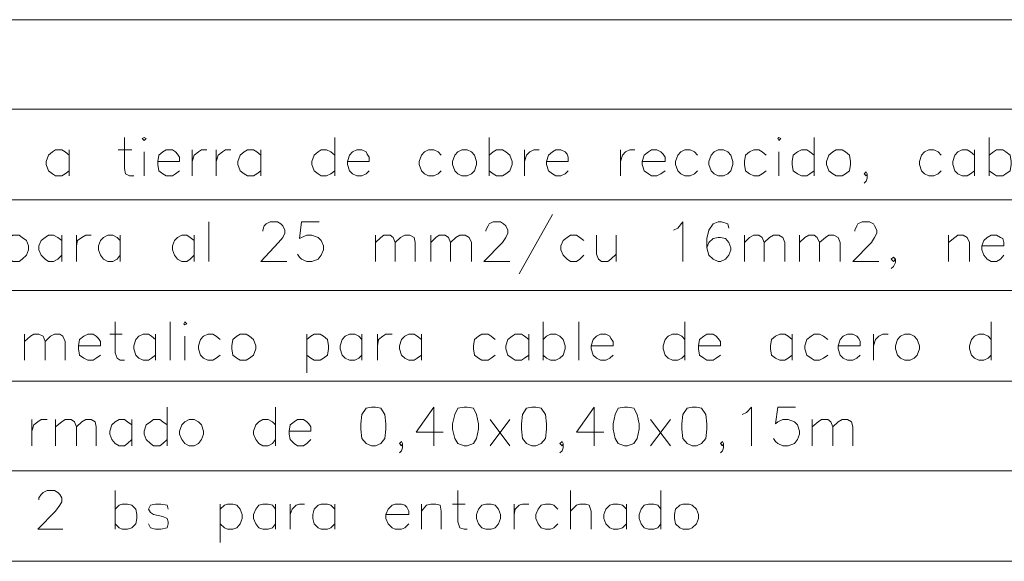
# Model space of a CAD drawing. Header units: millimetres. Extents: x 8 to 202, y 3 to 294.
# Tile 10 of 14: x 75 to 115, y 71 to 93. Entities that reach past the tile are written whole.
import ezdxf

# ---------------------------------------------------------------- set-up
doc = ezdxf.new("R2010")
doc.units = ezdxf.units.MM
doc.layers.add('DGE_CONTORNOS', color=7, linetype='Continuous', lineweight=0)

msp = doc.modelspace()

# ---------------------------------------------------------------- linework, layer by layer
at = {"layer": 'DGE_CONTORNOS', "lineweight": 5}
for points in [[(23.5797, 93.458), (201.9723, 93.458)], [(23.5797, 89.8174), (201.9723, 89.8174)], [(23.5797, 86.1344), (201.9723, 86.1344)], [(23.5797, 82.4514), (201.9723, 82.4514)], [(23.5797, 78.7684), (201.9723, 78.7684)], [(23.5797, 75.1277), (201.9723, 75.1277)], [(23.5797, 71.4447), (201.9723, 71.4447)]]:
    msp.add_lwpolyline(points, dxfattribs=at)
at = {"layer": 'DGE_CONTORNOS', "lineweight": 13}
for points in [[(79.2057, 88.6743), (79.2057, 87.4044), (79.248, 87.1927), (79.4173, 87.108), (79.5867, 87.108)], [(79.9253, 88.632), (80.01, 88.6743), (80.0947, 88.632), (80.01, 88.5474), (79.9253, 88.632)], [(87.757, 88.6743), (87.757, 87.108)], [(94.0223, 88.6743), (94.0223, 87.108)], [(105.7487, 88.632), (105.791, 88.6743), (105.8757, 88.632), (105.791, 88.5474), (105.7487, 88.632)], [(107.2303, 88.6743), (107.2303, 87.108)], [(114.3423, 88.6743), (114.3423, 87.108)], [(76.962, 87.9547), (76.7927, 88.0817), (76.6657, 88.1664), (76.4117, 88.1664), (76.2847, 88.0817), (76.1153, 87.9547), (76.0307, 87.7007), (76.0307, 87.5737), (76.1153, 87.3197), (76.2847, 87.1927), (76.4117, 87.108), (76.6657, 87.108), (76.7927, 87.1927), (76.962, 87.3197)], [(76.962, 88.1664), (76.962, 87.108)], [(78.9517, 88.1664), (79.502, 88.1664)], [(80.01, 88.0817), (80.01, 87.108)], [(80.5603, 87.7007), (81.4493, 87.7007), (81.4493, 87.87), (81.3647, 87.997), (81.28, 88.0817), (81.153, 88.1664), (80.899, 88.1664), (80.772, 88.0817), (80.6027, 87.9547), (80.5603, 87.7007), (80.5603, 87.5737), (80.6027, 87.3197), (80.772, 87.1927), (80.899, 87.108), (81.153, 87.108), (81.28, 87.1927), (81.4493, 87.3197)], [(81.9573, 88.1664), (81.9573, 87.108)], [(81.9573, 87.7007), (82.042, 87.9547), (82.2113, 88.0817), (82.3383, 88.1664), (82.55, 88.1664)], [(82.931, 88.1664), (82.931, 87.108)], [(82.931, 87.7007), (83.0157, 87.9547), (83.185, 88.0817), (83.312, 88.1664), (83.5237, 88.1664)], [(84.7513, 87.9547), (84.582, 88.0817), (84.455, 88.1664), (84.201, 88.1664), (84.074, 88.0817), (83.9047, 87.9547), (83.82, 87.7007), (83.82, 87.5737), (83.9047, 87.3197), (84.074, 87.1927), (84.201, 87.108), (84.455, 87.108), (84.582, 87.1927), (84.7513, 87.3197)], [(84.7513, 88.1664), (84.7513, 87.108)], [(87.757, 87.9547), (87.5877, 88.0817), (87.4183, 88.1664), (87.2067, 88.1664), (87.0797, 88.0817), (86.9103, 87.9547), (86.8257, 87.7007), (86.8257, 87.5737), (86.9103, 87.3197), (87.0797, 87.1927), (87.2067, 87.108), (87.4183, 87.108), (87.5877, 87.1927), (87.757, 87.3197)], [(88.265, 87.7007), (89.154, 87.7007), (89.154, 87.87), (89.0693, 87.997), (89.027, 88.0817), (88.8577, 88.1664), (88.646, 88.1664), (88.4767, 88.0817), (88.3497, 87.9547), (88.265, 87.7007), (88.265, 87.5737), (88.3497, 87.3197), (88.4767, 87.1927), (88.646, 87.108), (88.8577, 87.108), (89.027, 87.1927), (89.154, 87.3197)], [(92.075, 87.9547), (91.948, 88.0817), (91.7787, 88.1664), (91.567, 88.1664), (91.3977, 88.0817), (91.2707, 87.9547), (91.186, 87.7007), (91.186, 87.5737), (91.2707, 87.3197), (91.3977, 87.1927), (91.567, 87.108), (91.7787, 87.108), (91.948, 87.1927), (92.075, 87.3197)], [(92.9217, 88.1664), (92.7523, 88.0817), (92.6253, 87.9547), (92.5407, 87.7007), (92.5407, 87.5737), (92.6253, 87.3197), (92.7523, 87.1927), (92.9217, 87.108), (93.1333, 87.108), (93.3027, 87.1927), (93.4297, 87.3197), (93.5143, 87.5737), (93.5143, 87.7007), (93.4297, 87.9547), (93.3027, 88.0817), (93.1333, 88.1664), (92.9217, 88.1664)], [(94.0223, 87.9547), (94.1917, 88.0817), (94.3187, 88.1664), (94.5727, 88.1664), (94.6997, 88.0817), (94.869, 87.9547), (94.9537, 87.7007), (94.9537, 87.5737), (94.869, 87.3197), (94.6997, 87.1927), (94.5727, 87.108), (94.3187, 87.108), (94.1917, 87.1927), (94.0223, 87.3197)], [(95.4617, 88.1664), (95.4617, 87.108)], [(95.4617, 87.7007), (95.5463, 87.9547), (95.6733, 88.0817), (95.8427, 88.1664), (96.0543, 88.1664)], [(96.3507, 87.7007), (97.2397, 87.7007), (97.2397, 87.87), (97.1973, 87.997), (97.1127, 88.0817), (96.9433, 88.1664), (96.7317, 88.1664), (96.6047, 88.0817), (96.4353, 87.9547), (96.3507, 87.7007), (96.3507, 87.5737), (96.4353, 87.3197), (96.6047, 87.1927), (96.7317, 87.108), (96.9433, 87.108), (97.1127, 87.1927), (97.2397, 87.3197)], [(99.3563, 88.1664), (99.3563, 87.108)], [(99.3563, 87.7007), (99.441, 87.9547), (99.568, 88.0817), (99.7373, 88.1664), (99.949, 88.1664)], [(100.2453, 87.7007), (101.1767, 87.7007), (101.1767, 87.87), (101.092, 87.997), (101.0073, 88.0817), (100.838, 88.1664), (100.6263, 88.1664), (100.4993, 88.0817), (100.33, 87.9547), (100.2453, 87.7007), (100.2453, 87.5737), (100.33, 87.3197), (100.4993, 87.1927), (100.6263, 87.108), (100.838, 87.108), (101.0073, 87.1927), (101.1767, 87.3197)], [(102.489, 87.9547), (102.362, 88.0817), (102.1927, 88.1664), (101.981, 88.1664), (101.8117, 88.0817), (101.6847, 87.9547), (101.6, 87.7007), (101.6, 87.5737), (101.6847, 87.3197), (101.8117, 87.1927), (101.981, 87.108), (102.1927, 87.108), (102.362, 87.1927), (102.489, 87.3197)], [(103.3357, 88.1664), (103.1663, 88.0817), (103.0393, 87.9547), (102.9547, 87.7007), (102.9547, 87.5737), (103.0393, 87.3197), (103.1663, 87.1927), (103.3357, 87.108), (103.5473, 87.108), (103.7167, 87.1927), (103.8437, 87.3197), (103.9283, 87.5737), (103.9283, 87.7007), (103.8437, 87.9547), (103.7167, 88.0817), (103.5473, 88.1664), (103.3357, 88.1664)], [(105.283, 87.9547), (105.1137, 88.0817), (104.9867, 88.1664), (104.775, 88.1664), (104.6057, 88.0817), (104.4363, 87.9547), (104.394, 87.7007), (104.394, 87.5737), (104.4363, 87.3197), (104.6057, 87.1927), (104.775, 87.108), (104.9867, 87.108), (105.1137, 87.1927), (105.283, 87.3197)], [(105.791, 88.0817), (105.791, 87.108)], [(107.2303, 87.9547), (107.061, 88.0817), (106.934, 88.1664), (106.7223, 88.1664), (106.553, 88.0817), (106.3837, 87.9547), (106.3413, 87.7007), (106.3413, 87.5737), (106.3837, 87.3197), (106.553, 87.1927), (106.7223, 87.108), (106.934, 87.108), (107.061, 87.1927), (107.2303, 87.3197)], [(108.1193, 88.1664), (107.9923, 88.0817), (107.823, 87.9547), (107.7383, 87.7007), (107.7383, 87.5737), (107.823, 87.3197), (107.9923, 87.1927), (108.1193, 87.108), (108.3733, 87.108), (108.5003, 87.1927), (108.6697, 87.3197), (108.712, 87.5737), (108.712, 87.7007), (108.6697, 87.9547), (108.5003, 88.0817), (108.3733, 88.1664), (108.1193, 88.1664)], [(112.395, 87.9547), (112.268, 88.0817), (112.0987, 88.1664), (111.887, 88.1664), (111.7177, 88.0817), (111.5907, 87.9547), (111.506, 87.7007), (111.506, 87.5737), (111.5907, 87.3197), (111.7177, 87.1927), (111.887, 87.108), (112.0987, 87.108), (112.268, 87.1927), (112.395, 87.3197)], [(113.7497, 87.9547), (113.5803, 88.0817), (113.4533, 88.1664), (113.2417, 88.1664), (113.0723, 88.0817), (112.9453, 87.9547), (112.8607, 87.7007), (112.8607, 87.5737), (112.9453, 87.3197), (113.0723, 87.1927), (113.2417, 87.108), (113.4533, 87.108), (113.5803, 87.1927), (113.7497, 87.3197)], [(113.7497, 88.1664), (113.7497, 87.108)], [(114.3423, 87.9547), (114.5117, 88.0817), (114.6387, 88.1664), (114.8927, 88.1664), (115.0197, 88.0817), (115.189, 87.9547), (115.2313, 87.7007), (115.2313, 87.5737), (115.189, 87.3197), (115.0197, 87.1927), (114.8927, 87.108), (114.6387, 87.108), (114.5117, 87.1927), (114.3423, 87.3197)], [(109.3893, 87.1927), (109.347, 87.2774), (109.2623, 87.1927), (109.347, 87.108), (109.3893, 87.1927), (109.3893, 87.0234), (109.347, 86.8964), (109.2623, 86.8117)], [(82.6347, 85.2454), (82.6347, 83.6367)], [(84.836, 84.8644), (84.836, 84.9067), (84.8783, 85.076), (84.963, 85.1607), (85.1323, 85.2454), (85.4287, 85.2454), (85.5557, 85.1607), (85.6403, 85.076), (85.725, 84.9067), (85.725, 84.7797), (85.6403, 84.6104), (85.471, 84.3987), (84.7513, 83.6367), (85.8097, 83.6367)], [(87.122, 85.2454), (86.4023, 85.2454), (86.3177, 84.568), (86.4023, 84.6104), (86.614, 84.695), (86.8257, 84.695), (87.0797, 84.6104), (87.2067, 84.4834), (87.2913, 84.2717), (87.2913, 84.1024), (87.2067, 83.8907), (87.0797, 83.7214), (86.8257, 83.6367), (86.614, 83.6367), (86.4023, 83.7214), (86.3177, 83.806), (86.233, 83.933)], [(93.8953, 84.8644), (93.8953, 84.9067), (93.98, 85.076), (94.0223, 85.1607), (94.1917, 85.2454), (94.488, 85.2454), (94.615, 85.1607), (94.6997, 85.076), (94.7843, 84.9067), (94.7843, 84.7797), (94.6997, 84.6104), (94.5727, 84.3987), (93.8107, 83.6367), (94.869, 83.6367)], [(96.6047, 85.5417), (95.25, 83.1287)], [(101.5153, 84.9067), (101.6847, 84.9914), (101.8963, 85.2454), (101.8963, 83.6367)], [(103.759, 84.9914), (103.7167, 85.1607), (103.4627, 85.2454), (103.3357, 85.2454), (103.124, 85.1607), (102.9547, 84.9067), (102.87, 84.568), (102.87, 84.187), (102.9547, 83.8907), (103.124, 83.7214), (103.3357, 83.6367), (103.4203, 83.6367), (103.632, 83.7214), (103.759, 83.8907), (103.8437, 84.1024), (103.8437, 84.187), (103.759, 84.3987), (103.632, 84.568), (103.4203, 84.6104), (103.3357, 84.6104), (103.124, 84.568), (102.9547, 84.3987), (102.87, 84.187)], [(108.8813, 84.8644), (108.8813, 84.9067), (108.966, 85.076), (109.0083, 85.1607), (109.1777, 85.2454), (109.474, 85.2454), (109.6433, 85.1607), (109.6857, 85.076), (109.7703, 84.9067), (109.7703, 84.7797), (109.6857, 84.6104), (109.5587, 84.3987), (108.7967, 83.6367), (109.855, 83.6367)], [(74.3797, 84.4834), (74.549, 84.6104), (74.676, 84.695), (74.93, 84.695), (75.057, 84.6104), (75.2263, 84.4834), (75.311, 84.2717), (75.311, 84.1024), (75.2263, 83.8907), (75.057, 83.7214), (74.93, 83.6367), (74.676, 83.6367), (74.549, 83.7214), (74.3797, 83.8907)], [(76.6657, 84.4834), (76.4963, 84.6104), (76.327, 84.695), (76.1153, 84.695), (75.9883, 84.6104), (75.819, 84.4834), (75.7343, 84.2717), (75.7343, 84.1024), (75.819, 83.8907), (75.9883, 83.7214), (76.1153, 83.6367), (76.327, 83.6367), (76.4963, 83.7214), (76.6657, 83.8907)], [(76.6657, 84.695), (76.6657, 83.6367)], [(77.2583, 84.695), (77.2583, 83.6367)], [(77.2583, 84.2717), (77.3007, 84.4834), (77.47, 84.6104), (77.6393, 84.695), (77.851, 84.695)], [(79.0363, 84.4834), (78.9093, 84.6104), (78.74, 84.695), (78.5283, 84.695), (78.359, 84.6104), (78.232, 84.4834), (78.1473, 84.2717), (78.1473, 84.1024), (78.232, 83.8907), (78.359, 83.7214), (78.5283, 83.6367), (78.74, 83.6367), (78.9093, 83.7214), (79.0363, 83.8907)], [(79.0363, 84.695), (79.0363, 83.6367)], [(82.042, 84.4834), (81.8727, 84.6104), (81.7457, 84.695), (81.534, 84.695), (81.3647, 84.6104), (81.2377, 84.4834), (81.153, 84.2717), (81.153, 84.1024), (81.2377, 83.8907), (81.3647, 83.7214), (81.534, 83.6367), (81.7457, 83.6367), (81.8727, 83.7214), (82.042, 83.8907)], [(82.042, 84.695), (82.042, 83.6367)], [(89.408, 84.695), (89.408, 83.6367)], [(89.408, 84.3987), (89.6197, 84.6104), (89.7467, 84.695), (90.0007, 84.695), (90.1277, 84.6104), (90.2123, 84.3987), (90.2123, 83.6367)], [(90.2123, 84.3987), (90.424, 84.6104), (90.5933, 84.695), (90.805, 84.695), (90.9743, 84.6104), (91.0167, 84.3987), (91.0167, 83.6367)], [(91.6517, 84.695), (91.6517, 83.6367)], [(91.6517, 84.3987), (91.8633, 84.6104), (91.9903, 84.695), (92.2443, 84.695), (92.3713, 84.6104), (92.456, 84.3987), (92.456, 83.6367)], [(92.456, 84.3987), (92.6677, 84.6104), (92.837, 84.695), (93.0487, 84.695), (93.218, 84.6104), (93.3027, 84.3987), (93.3027, 83.6367)], [(97.8747, 84.4834), (97.7053, 84.6104), (97.5783, 84.695), (97.3243, 84.695), (97.1973, 84.6104), (97.028, 84.4834), (96.9433, 84.2717), (96.9433, 84.1024), (97.028, 83.8907), (97.1973, 83.7214), (97.3243, 83.6367), (97.5783, 83.6367), (97.7053, 83.7214), (97.8747, 83.8907)], [(98.3827, 84.695), (98.3827, 83.933), (98.4673, 83.7214), (98.5943, 83.6367), (98.8483, 83.6367), (98.9753, 83.7214), (99.187, 83.933)], [(99.187, 84.695), (99.187, 83.6367)], [(104.394, 84.695), (104.394, 83.6367)], [(104.394, 84.3987), (104.6057, 84.6104), (104.775, 84.695), (104.9867, 84.695), (105.1137, 84.6104), (105.1983, 84.3987), (105.1983, 83.6367)], [(105.1983, 84.3987), (105.41, 84.6104), (105.5793, 84.695), (105.791, 84.695), (105.9603, 84.6104), (106.045, 84.3987), (106.045, 83.6367)], [(106.6377, 84.695), (106.6377, 83.6367)], [(106.6377, 84.3987), (106.8493, 84.6104), (107.0187, 84.695), (107.2303, 84.695), (107.3573, 84.6104), (107.442, 84.3987), (107.442, 83.6367)], [(107.442, 84.3987), (107.696, 84.6104), (107.823, 84.695), (108.0347, 84.695), (108.204, 84.6104), (108.2887, 84.3987), (108.2887, 83.6367)], [(112.6913, 84.695), (112.6913, 83.6367)], [(112.6913, 84.3987), (112.9453, 84.6104), (113.0723, 84.695), (113.284, 84.695), (113.4533, 84.6104), (113.538, 84.3987), (113.538, 83.6367)], [(114.046, 84.2717), (114.935, 84.2717), (114.935, 84.3987), (114.8927, 84.568), (114.808, 84.6104), (114.6387, 84.695), (114.427, 84.695), (114.2577, 84.6104), (114.1307, 84.4834), (114.046, 84.2717), (114.046, 84.1024), (114.1307, 83.8907), (114.2577, 83.7214), (114.427, 83.6367), (114.6387, 83.6367), (114.808, 83.7214), (114.935, 83.8907)], [(110.5323, 83.7214), (110.4477, 83.806), (110.363, 83.7214), (110.4477, 83.6367), (110.5323, 83.7214), (110.5323, 83.5944), (110.4477, 83.425), (110.363, 83.3404)], [(78.8247, 81.1814), (78.8247, 79.9114), (78.9093, 79.6997), (79.0363, 79.615), (79.2057, 79.615)], [(81.0683, 81.1814), (81.0683, 79.615)], [(81.6187, 81.0967), (81.661, 81.1814), (81.7457, 81.0967), (81.661, 81.0544), (81.6187, 81.0967)], [(96.2237, 81.1814), (96.2237, 79.615)], [(97.663, 81.1814), (97.663, 79.615)], [(101.981, 81.1814), (101.981, 79.615)], [(114.427, 81.1814), (114.427, 79.615)], [(75.1417, 80.6734), (75.1417, 79.615)], [(75.1417, 80.377), (75.3957, 80.5887), (75.5227, 80.6734), (75.7343, 80.6734), (75.9037, 80.5887), (75.9883, 80.377), (75.9883, 79.615)], [(75.9883, 80.377), (76.2, 80.5887), (76.3693, 80.6734), (76.581, 80.6734), (76.708, 80.5887), (76.7927, 80.377), (76.7927, 79.615)], [(77.343, 80.2077), (78.232, 80.2077), (78.232, 80.377), (78.1473, 80.504), (78.0627, 80.5887), (77.9357, 80.6734), (77.724, 80.6734), (77.5547, 80.5887), (77.3853, 80.4617), (77.343, 80.2077), (77.343, 80.0807), (77.3853, 79.8267), (77.5547, 79.6997), (77.724, 79.615), (77.9357, 79.615), (78.0627, 79.6997), (78.232, 79.8267)], [(78.613, 80.6734), (79.121, 80.6734)], [(80.4757, 80.4617), (80.3063, 80.5887), (80.1793, 80.6734), (79.9677, 80.6734), (79.7983, 80.5887), (79.6713, 80.4617), (79.5867, 80.2077), (79.5867, 80.0807), (79.6713, 79.8267), (79.7983, 79.6997), (79.9677, 79.615), (80.1793, 79.615), (80.3063, 79.6997), (80.4757, 79.8267)], [(80.4757, 80.6734), (80.4757, 79.615)], [(81.661, 80.5887), (81.661, 79.615)], [(83.1003, 80.4617), (82.931, 80.5887), (82.804, 80.6734), (82.5923, 80.6734), (82.423, 80.5887), (82.296, 80.4617), (82.2113, 80.2077), (82.2113, 80.0807), (82.296, 79.8267), (82.423, 79.6997), (82.5923, 79.615), (82.804, 79.615), (82.931, 79.6997), (83.1003, 79.8267)], [(83.9047, 80.6734), (83.7777, 80.5887), (83.6083, 80.4617), (83.566, 80.2077), (83.566, 80.0807), (83.6083, 79.8267), (83.7777, 79.6997), (83.9047, 79.615), (84.1587, 79.615), (84.2857, 79.6997), (84.455, 79.8267), (84.5397, 80.0807), (84.5397, 80.2077), (84.455, 80.4617), (84.2857, 80.5887), (84.1587, 80.6734), (83.9047, 80.6734)], [(86.614, 80.6734), (86.614, 79.107)], [(86.614, 80.4617), (86.7833, 80.5887), (86.9103, 80.6734), (87.1643, 80.6734), (87.2913, 80.5887), (87.4607, 80.4617), (87.503, 80.2077), (87.503, 80.0807), (87.4607, 79.8267), (87.2913, 79.6997), (87.1643, 79.615), (86.9103, 79.615), (86.7833, 79.6997), (86.614, 79.8267)], [(88.8577, 80.4617), (88.7307, 80.5887), (88.5613, 80.6734), (88.3497, 80.6734), (88.1803, 80.5887), (88.0533, 80.4617), (87.9687, 80.2077), (87.9687, 80.0807), (88.0533, 79.8267), (88.1803, 79.6997), (88.3497, 79.615), (88.5613, 79.615), (88.7307, 79.6997), (88.8577, 79.8267)], [(88.8577, 80.6734), (88.8577, 79.615)], [(89.4927, 80.6734), (89.4927, 79.615)], [(89.4927, 80.2077), (89.535, 80.4617), (89.7043, 80.5887), (89.8313, 80.6734), (90.0853, 80.6734)], [(91.2707, 80.4617), (91.1013, 80.5887), (90.9743, 80.6734), (90.7627, 80.6734), (90.5933, 80.5887), (90.4663, 80.4617), (90.3817, 80.2077), (90.3817, 80.0807), (90.4663, 79.8267), (90.5933, 79.6997), (90.7627, 79.615), (90.9743, 79.615), (91.1013, 79.6997), (91.2707, 79.8267)], [(91.2707, 80.6734), (91.2707, 79.615)], [(94.2763, 80.4617), (94.107, 80.5887), (93.98, 80.6734), (93.726, 80.6734), (93.599, 80.5887), (93.4297, 80.4617), (93.3873, 80.2077), (93.3873, 80.0807), (93.4297, 79.8267), (93.599, 79.6997), (93.726, 79.615), (93.98, 79.615), (94.107, 79.6997), (94.2763, 79.8267)], [(95.631, 80.4617), (95.4617, 80.5887), (95.3347, 80.6734), (95.0807, 80.6734), (94.9537, 80.5887), (94.7843, 80.4617), (94.6997, 80.2077), (94.6997, 80.0807), (94.7843, 79.8267), (94.9537, 79.6997), (95.0807, 79.615), (95.3347, 79.615), (95.4617, 79.6997), (95.631, 79.8267)], [(95.631, 80.6734), (95.631, 79.615)], [(96.2237, 80.4617), (96.3507, 80.5887), (96.52, 80.6734), (96.7317, 80.6734), (96.901, 80.5887), (97.028, 80.4617), (97.1127, 80.2077), (97.1127, 80.0807), (97.028, 79.8267), (96.901, 79.6997), (96.7317, 79.615), (96.52, 79.615), (96.3507, 79.6997), (96.2237, 79.8267)], [(98.171, 80.2077), (99.06, 80.2077), (99.06, 80.377), (98.9753, 80.504), (98.933, 80.5887), (98.7637, 80.6734), (98.552, 80.6734), (98.3827, 80.5887), (98.2557, 80.4617), (98.171, 80.2077), (98.171, 80.0807), (98.2557, 79.8267), (98.3827, 79.6997), (98.552, 79.615), (98.7637, 79.615), (98.933, 79.6997), (99.06, 79.8267)], [(101.981, 80.4617), (101.854, 80.5887), (101.6847, 80.6734), (101.473, 80.6734), (101.3037, 80.5887), (101.1767, 80.4617), (101.092, 80.2077), (101.092, 80.0807), (101.1767, 79.8267), (101.3037, 79.6997), (101.473, 79.615), (101.6847, 79.615), (101.854, 79.6997), (101.981, 79.8267)], [(102.5313, 80.2077), (103.4203, 80.2077), (103.4203, 80.377), (103.3357, 80.504), (103.251, 80.5887), (103.124, 80.6734), (102.87, 80.6734), (102.743, 80.5887), (102.5737, 80.4617), (102.5313, 80.2077), (102.5313, 80.0807), (102.5737, 79.8267), (102.743, 79.6997), (102.87, 79.615), (103.124, 79.615), (103.251, 79.6997), (103.4203, 79.8267)], [(106.3413, 80.4617), (106.172, 80.5887), (106.045, 80.6734), (105.8333, 80.6734), (105.664, 80.5887), (105.4947, 80.4617), (105.4523, 80.2077), (105.4523, 80.0807), (105.4947, 79.8267), (105.664, 79.6997), (105.8333, 79.615), (106.045, 79.615), (106.172, 79.6997), (106.3413, 79.8267)], [(106.3413, 80.6734), (106.3413, 79.615)], [(107.7807, 80.4617), (107.6113, 80.5887), (107.442, 80.6734), (107.2303, 80.6734), (107.1033, 80.5887), (106.934, 80.4617), (106.8493, 80.2077), (106.8493, 80.0807), (106.934, 79.8267), (107.1033, 79.6997), (107.2303, 79.615), (107.442, 79.615), (107.6113, 79.6997), (107.7807, 79.8267)], [(108.204, 80.2077), (109.093, 80.2077), (109.093, 80.377), (109.0507, 80.504), (108.966, 80.5887), (108.7967, 80.6734), (108.585, 80.6734), (108.4157, 80.5887), (108.2887, 80.4617), (108.204, 80.2077), (108.204, 80.0807), (108.2887, 79.8267), (108.4157, 79.6997), (108.585, 79.615), (108.7967, 79.615), (108.966, 79.6997), (109.093, 79.8267)], [(109.6433, 80.6734), (109.6433, 79.615)], [(109.6433, 80.2077), (109.728, 80.4617), (109.855, 80.5887), (110.0243, 80.6734), (110.236, 80.6734)], [(110.9133, 80.6734), (110.744, 80.5887), (110.617, 80.4617), (110.5323, 80.2077), (110.5323, 80.0807), (110.617, 79.8267), (110.744, 79.6997), (110.9133, 79.615), (111.125, 79.615), (111.2943, 79.6997), (111.4213, 79.8267), (111.506, 80.0807), (111.506, 80.2077), (111.4213, 80.4617), (111.2943, 80.5887), (111.125, 80.6734), (110.9133, 80.6734)], [(114.427, 80.4617), (114.3, 80.5887), (114.1307, 80.6734), (113.919, 80.6734), (113.7497, 80.5887), (113.6227, 80.4617), (113.538, 80.2077), (113.538, 80.0807), (113.6227, 79.8267), (113.7497, 79.6997), (113.919, 79.615), (114.1307, 79.615), (114.3, 79.6997), (114.427, 79.8267)], [(80.9413, 77.71), (80.9413, 76.1437)], [(85.344, 77.71), (85.344, 76.1437)], [(89.2387, 77.71), (89.027, 77.6677), (88.8577, 77.4137), (88.8153, 77.0327), (88.8153, 76.821), (88.8577, 76.44), (89.027, 76.2284), (89.2387, 76.1437), (89.408, 76.1437), (89.6197, 76.2284), (89.789, 76.44), (89.8313, 76.821), (89.8313, 77.0327), (89.789, 77.4137), (89.6197, 77.6677), (89.408, 77.71), (89.2387, 77.71)], [(91.7787, 77.71), (91.059, 76.694), (92.1597, 76.694)], [(91.7787, 77.71), (91.7787, 76.1437)], [(93.0063, 77.71), (92.7523, 77.6677), (92.6253, 77.4137), (92.5407, 77.0327), (92.5407, 76.821), (92.6253, 76.44), (92.7523, 76.2284), (93.0063, 76.1437), (93.1333, 76.1437), (93.3873, 76.2284), (93.5143, 76.44), (93.599, 76.821), (93.599, 77.0327), (93.5143, 77.4137), (93.3873, 77.6677), (93.1333, 77.71), (93.0063, 77.71)], [(95.758, 77.71), (95.5463, 77.6677), (95.377, 77.4137), (95.3347, 77.0327), (95.3347, 76.821), (95.377, 76.44), (95.5463, 76.2284), (95.758, 76.1437), (95.9273, 76.1437), (96.139, 76.2284), (96.3083, 76.44), (96.3507, 76.821), (96.3507, 77.0327), (96.3083, 77.4137), (96.139, 77.6677), (95.9273, 77.71), (95.758, 77.71)], [(98.298, 77.71), (97.5783, 76.694), (98.679, 76.694)], [(98.298, 77.71), (98.298, 76.1437)], [(99.5257, 77.71), (99.2717, 77.6677), (99.1447, 77.4137), (99.06, 77.0327), (99.06, 76.821), (99.1447, 76.44), (99.2717, 76.2284), (99.5257, 76.1437), (99.6527, 76.1437), (99.9067, 76.2284), (100.0337, 76.44), (100.1183, 76.821), (100.1183, 77.0327), (100.0337, 77.4137), (99.9067, 77.6677), (99.6527, 77.71), (99.5257, 77.71)], [(102.2773, 77.71), (102.0657, 77.6677), (101.8963, 77.4137), (101.854, 77.0327), (101.854, 76.821), (101.8963, 76.44), (102.0657, 76.2284), (102.2773, 76.1437), (102.4467, 76.1437), (102.6583, 76.2284), (102.8277, 76.44), (102.87, 76.821), (102.87, 77.0327), (102.8277, 77.4137), (102.6583, 77.6677), (102.4467, 77.71), (102.2773, 77.71)], [(104.3093, 77.4137), (104.4787, 77.4984), (104.6903, 77.71), (104.6903, 76.1437)], [(106.4683, 77.71), (105.7487, 77.71), (105.664, 77.0327), (105.7487, 77.1174), (105.9603, 77.202), (106.172, 77.202), (106.426, 77.1174), (106.553, 76.9904), (106.6377, 76.7364), (106.6377, 76.6094), (106.553, 76.3977), (106.426, 76.2284), (106.172, 76.1437), (105.9603, 76.1437), (105.7487, 76.2284), (105.664, 76.313), (105.5793, 76.44)], [(75.438, 77.202), (75.438, 76.1437)], [(75.438, 76.7364), (75.5227, 76.9904), (75.692, 77.1174), (75.819, 77.202), (76.073, 77.202)], [(76.4117, 77.202), (76.4117, 76.1437)], [(76.4117, 76.9057), (76.6657, 77.1174), (76.7927, 77.202), (77.0467, 77.202), (77.1737, 77.1174), (77.2583, 76.9057), (77.2583, 76.1437)], [(77.2583, 76.9057), (77.47, 77.1174), (77.6393, 77.202), (77.851, 77.202), (78.0203, 77.1174), (78.0627, 76.9057), (78.0627, 76.1437)], [(79.502, 76.9904), (79.3327, 77.1174), (79.2057, 77.202), (78.994, 77.202), (78.8247, 77.1174), (78.6977, 76.9904), (78.613, 76.7364), (78.613, 76.6094), (78.6977, 76.3977), (78.8247, 76.2284), (78.994, 76.1437), (79.2057, 76.1437), (79.3327, 76.2284), (79.502, 76.3977)], [(79.502, 77.202), (79.502, 76.1437)], [(80.9413, 76.9904), (80.772, 77.1174), (80.645, 77.202), (80.391, 77.202), (80.264, 77.1174), (80.0947, 76.9904), (80.01, 76.7364), (80.01, 76.6094), (80.0947, 76.3977), (80.264, 76.2284), (80.391, 76.1437), (80.645, 76.1437), (80.772, 76.2284), (80.9413, 76.3977)], [(81.8303, 77.202), (81.661, 77.1174), (81.534, 76.9904), (81.4493, 76.7364), (81.4493, 76.6094), (81.534, 76.3977), (81.661, 76.2284), (81.8303, 76.1437), (82.042, 76.1437), (82.2113, 76.2284), (82.3383, 76.3977), (82.423, 76.6094), (82.423, 76.7364), (82.3383, 76.9904), (82.2113, 77.1174), (82.042, 77.202), (81.8303, 77.202)], [(85.344, 76.9904), (85.217, 77.1174), (85.0477, 77.202), (84.836, 77.202), (84.6667, 77.1174), (84.5397, 76.9904), (84.455, 76.7364), (84.455, 76.6094), (84.5397, 76.3977), (84.6667, 76.2284), (84.836, 76.1437), (85.0477, 76.1437), (85.217, 76.2284), (85.344, 76.3977)], [(85.8943, 76.7364), (86.7833, 76.7364), (86.7833, 76.9057), (86.6987, 77.0327), (86.614, 77.1174), (86.487, 77.202), (86.233, 77.202), (86.106, 77.1174), (85.9367, 76.9904), (85.8943, 76.7364), (85.8943, 76.6094), (85.9367, 76.3977), (86.106, 76.2284), (86.233, 76.1437), (86.487, 76.1437), (86.614, 76.2284), (86.7833, 76.3977)], [(94.0647, 77.202), (94.869, 76.1437)], [(94.869, 77.202), (94.0647, 76.1437)], [(100.584, 77.202), (101.3883, 76.1437)], [(101.3883, 77.202), (100.584, 76.1437)], [(107.1457, 77.202), (107.1457, 76.1437)], [(107.1457, 76.9057), (107.3997, 77.1174), (107.5267, 77.202), (107.7807, 77.202), (107.9077, 77.1174), (107.9923, 76.9057), (107.9923, 76.1437)], [(107.9923, 76.9057), (108.204, 77.1174), (108.3733, 77.202), (108.585, 77.202), (108.7543, 77.1174), (108.7967, 76.9057), (108.7967, 76.1437)], [(90.5087, 76.2284), (90.4663, 76.313), (90.3817, 76.2284), (90.4663, 76.1437), (90.5087, 76.2284), (90.5087, 76.059), (90.4663, 75.932), (90.3817, 75.8474)], [(97.028, 76.2284), (96.9857, 76.313), (96.901, 76.2284), (96.9857, 76.1437), (97.028, 76.2284), (97.028, 76.059), (96.9857, 75.932), (96.901, 75.8474)], [(103.5473, 76.2284), (103.505, 76.313), (103.4203, 76.2284), (103.505, 76.1437), (103.5473, 76.2284), (103.5473, 76.059), (103.505, 75.932), (103.4203, 75.8474)], [(75.7343, 73.9424), (75.7343, 74.027), (75.819, 74.154), (75.9037, 74.2387), (76.073, 74.3234), (76.3693, 74.3234), (76.4963, 74.2387), (76.581, 74.154), (76.6657, 74.027), (76.6657, 73.8577), (76.581, 73.7307), (76.4117, 73.4767), (75.692, 72.757), (76.708, 72.757)], [(78.8247, 74.3234), (78.8247, 72.757)], [(92.7523, 74.3234), (92.7523, 73.0534), (92.837, 72.7994), (93.0063, 72.757), (93.1333, 72.757)], [(97.3243, 74.3234), (97.3243, 72.757)], [(101.0073, 74.3234), (101.0073, 72.757)], [(78.8247, 73.5614), (78.994, 73.7307), (79.121, 73.773), (79.3327, 73.773), (79.502, 73.7307), (79.6713, 73.5614), (79.7137, 73.3497), (79.7137, 73.1804), (79.6713, 72.9687), (79.502, 72.7994), (79.3327, 72.757), (79.121, 72.757), (78.994, 72.7994), (78.8247, 72.9687)], [(80.9837, 73.5614), (80.9413, 73.7307), (80.6873, 73.773), (80.4757, 73.773), (80.264, 73.7307), (80.1793, 73.5614), (80.264, 73.4344), (80.391, 73.3497), (80.772, 73.265), (80.9413, 73.1804), (80.9837, 73.0534), (80.9837, 72.9687), (80.9413, 72.7994), (80.6873, 72.757), (80.4757, 72.757), (80.264, 72.7994), (80.1793, 72.9687)], [(83.1003, 73.773), (83.1003, 72.2067)], [(83.1003, 73.5614), (83.2697, 73.7307), (83.3967, 73.773), (83.6083, 73.773), (83.7777, 73.7307), (83.9047, 73.5614), (83.9893, 73.3497), (83.9893, 73.1804), (83.9047, 72.9687), (83.7777, 72.7994), (83.6083, 72.757), (83.3967, 72.757), (83.2697, 72.7994), (83.1003, 72.9687)], [(85.344, 73.5614), (85.217, 73.7307), (85.0477, 73.773), (84.836, 73.773), (84.6667, 73.7307), (84.5397, 73.5614), (84.455, 73.3497), (84.455, 73.1804), (84.5397, 72.9687), (84.6667, 72.7994), (84.836, 72.757), (85.0477, 72.757), (85.217, 72.7994), (85.344, 72.9687)], [(85.344, 73.773), (85.344, 72.757)], [(85.9367, 73.773), (85.9367, 72.757)], [(85.9367, 73.3497), (86.0213, 73.5614), (86.1907, 73.7307), (86.3177, 73.773), (86.5293, 73.773)], [(87.757, 73.5614), (87.5877, 73.7307), (87.4607, 73.773), (87.2067, 73.773), (87.0797, 73.7307), (86.9103, 73.5614), (86.868, 73.3497), (86.868, 73.1804), (86.9103, 72.9687), (87.0797, 72.7994), (87.2067, 72.757), (87.4607, 72.757), (87.5877, 72.7994), (87.757, 72.9687)], [(87.757, 73.773), (87.757, 72.757)], [(89.8313, 73.3497), (90.7627, 73.3497), (90.7627, 73.4767), (90.678, 73.646), (90.5933, 73.7307), (90.4663, 73.773), (90.2123, 73.773), (90.0853, 73.7307), (89.916, 73.5614), (89.8313, 73.3497), (89.8313, 73.1804), (89.916, 72.9687), (90.0853, 72.7994), (90.2123, 72.757), (90.4663, 72.757), (90.5933, 72.7994), (90.7627, 72.9687)], [(91.2707, 73.773), (91.2707, 72.757)], [(91.2707, 73.4767), (91.4823, 73.7307), (91.6517, 73.773), (91.8633, 73.773), (92.0327, 73.7307), (92.075, 73.4767), (92.075, 72.757)], [(92.5407, 73.773), (93.0487, 73.773)], [(93.8953, 73.773), (93.726, 73.7307), (93.599, 73.5614), (93.5143, 73.3497), (93.5143, 73.1804), (93.599, 72.9687), (93.726, 72.7994), (93.8953, 72.757), (94.107, 72.757), (94.2763, 72.7994), (94.4033, 72.9687), (94.488, 73.1804), (94.488, 73.3497), (94.4033, 73.5614), (94.2763, 73.7307), (94.107, 73.773), (93.8953, 73.773)], [(95.0383, 73.773), (95.0383, 72.757)], [(95.0383, 73.3497), (95.0807, 73.5614), (95.25, 73.7307), (95.377, 73.773), (95.631, 73.773)], [(96.8163, 73.5614), (96.647, 73.7307), (96.52, 73.773), (96.3083, 73.773), (96.139, 73.7307), (96.012, 73.5614), (95.9273, 73.3497), (95.9273, 73.1804), (96.012, 72.9687), (96.139, 72.7994), (96.3083, 72.757), (96.52, 72.757), (96.647, 72.7994), (96.8163, 72.9687)], [(97.3243, 73.4767), (97.5783, 73.7307), (97.7053, 73.773), (97.9593, 73.773), (98.0863, 73.7307), (98.171, 73.4767), (98.171, 72.757)], [(99.6103, 73.5614), (99.441, 73.7307), (99.2717, 73.773), (99.06, 73.773), (98.933, 73.7307), (98.7637, 73.5614), (98.679, 73.3497), (98.679, 73.1804), (98.7637, 72.9687), (98.933, 72.7994), (99.06, 72.757), (99.2717, 72.757), (99.441, 72.7994), (99.6103, 72.9687)], [(99.6103, 73.773), (99.6103, 72.757)], [(101.0073, 73.5614), (100.8803, 73.7307), (100.711, 73.773), (100.4993, 73.773), (100.33, 73.7307), (100.203, 73.5614), (100.1183, 73.3497), (100.1183, 73.1804), (100.203, 72.9687), (100.33, 72.7994), (100.4993, 72.757), (100.711, 72.757), (100.8803, 72.7994), (101.0073, 72.9687)], [(101.8963, 73.773), (101.7693, 73.7307), (101.6, 73.5614), (101.5577, 73.3497), (101.5577, 73.1804), (101.6, 72.9687), (101.7693, 72.7994), (101.8963, 72.757), (102.1503, 72.757), (102.2773, 72.7994), (102.4467, 72.9687), (102.5313, 73.1804), (102.5313, 73.3497), (102.4467, 73.5614), (102.2773, 73.7307), (102.1503, 73.773), (101.8963, 73.773)]]:
    msp.add_lwpolyline(points, dxfattribs=at)

doc.saveas('drawing.dxf')
